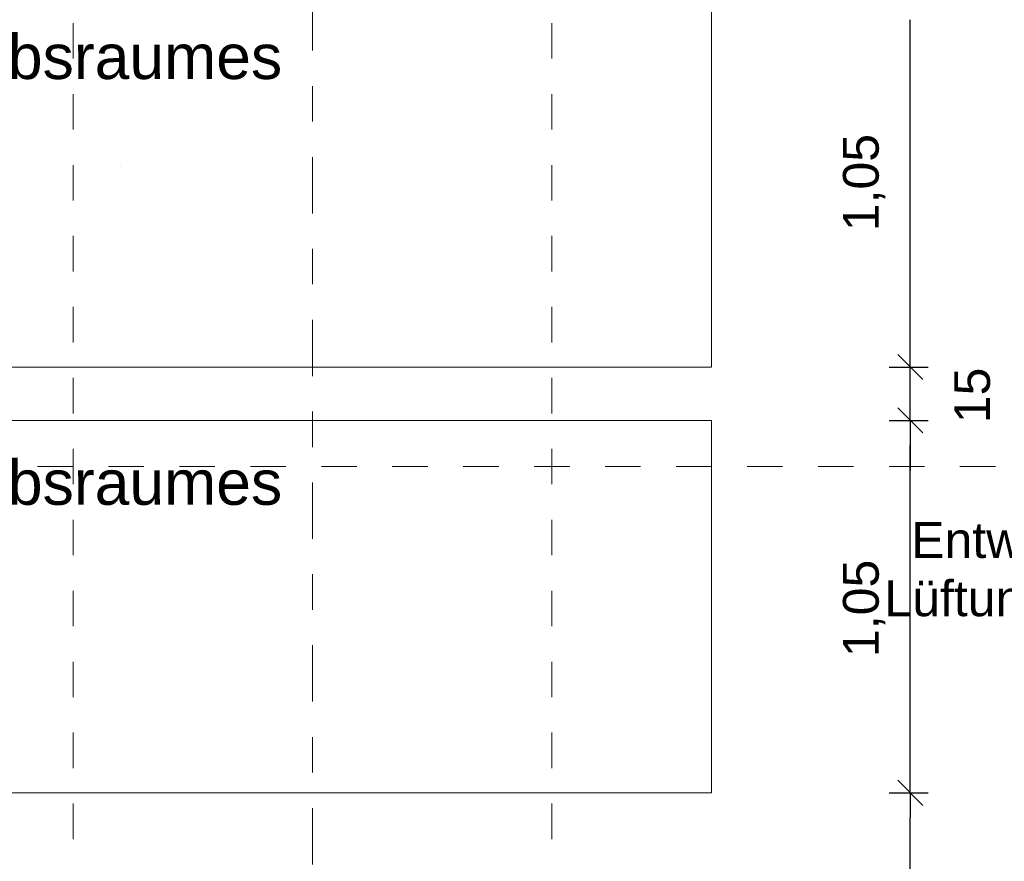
# Model space of a CAD drawing. Header units: metres. Extents: x -45.2 to 14.3, y -31.8 to 10.2.
# Tile 62 of 152: x -31.2 to -28.4, y -3.8 to -1.4. Entities that reach past the tile are written whole.
import ezdxf

# ---------------------------------------------------------------- set-up
doc = ezdxf.new("R2010")
doc.units = ezdxf.units.M
doc.header["$LTSCALE"] = 0.05
doc.linetypes.add('Achsen 01', pattern=[5.291531, 3.175, -1.058062, 0.352704, -0.705764])
doc.linetypes.add('Raster 01', pattern=[2, 1, -1])
doc.layers.get('0').update_dxf_attribs({"lineweight": 25})
for name, color, linetype, lineweight, true_color in [('021_DA-Dachgully', 5, 'Continuous', 18, 0x0000ff), ('075_Raumlufttechnische Anlage-Lüftungsanlage', 7, 'Continuous', 18, 0x555555), ('AV1-Raster', 7, 'Raster 01', 9, 0xa6a6a6)]:
    doc.layers.add(name, color=color, linetype=linetype, lineweight=lineweight, true_color=true_color)
for name, color, linetype, lineweight in [('075_Raumlufttechnische Anlage-Beschriftung', 7, 'Continuous', 9), ('AV1-Einrichtung Bemaßung', 7, 'Continuous', 9), ('AV1-Schnitt Achsen', 7, 'Achsen 01', 18)]:
    doc.layers.add(name, color=color, linetype=linetype, lineweight=lineweight)
doc.styles.add('Arial', font='arial.ttf')

msp = doc.modelspace()

# ---------------------------------------------------------------- linework, layer by layer
at = {"color": 0, "linetype": 'ByBlock', "lineweight": -2}
for p, q in [((-28.69, -2.4195), (-28.69, -2.3488)), ((-28.69, -2.4195), (-28.69, -2.3488)), ((-28.69, -2.5698), (-28.69, -2.6405)), ((-28.69, -2.5698), (-28.69, -2.6405)), ((-28.69, -3.6197), (-28.69, -3.549)), ((-28.69, -3.6197), (-28.69, -3.6904))]:
    msp.add_line(p, q, dxfattribs=at)
at = {"color": 0, "linetype": 'Continuous', "lineweight": 15}
for p, q in [((-28.6546, -2.4549), (-28.7254, -2.3842)), ((-28.6546, -2.4549), (-28.7254, -2.3842)), ((-28.7254, -2.5345), (-28.6546, -2.6052)), ((-28.7254, -2.5345), (-28.6546, -2.6052)), ((-28.6546, -3.6551), (-28.7254, -3.5844)), ((-28.7254, -3.5844), (-28.6546, -3.6551))]:
    msp.add_line(p, q, dxfattribs=at)
at = {"layer": '075_Raumlufttechnische Anlage-Lüftungsanlage'}
for points in [[(-36.4511, -1.3696), (-29.2499, -1.3696), (-29.2499, -2.4195), (-36.4511, -2.4195)], [(-36.4511, -2.5698), (-29.2499, -2.5698), (-29.2499, -3.6197), (-36.4511, -3.6197)]]:
    msp.add_lwpolyline(points, close=True, dxfattribs=at)
at = {"layer": 'AV1-Einrichtung Bemaßung', "color": 0, "lineweight": -2}
for p, q in [((-28.69, -2.3488), (-28.69, -1.4403)), ((-28.69, -2.3488), (-28.69, -2.2781)), ((-28.7499, -2.4195), (-28.64, -2.4195)), ((-28.7499, -2.4195), (-28.64, -2.4195)), ((-28.69, -2.5698), (-28.69, -2.4195)), ((-28.7499, -2.5698), (-28.64, -2.5698)), ((-28.7499, -2.5698), (-28.64, -2.5698)), ((-28.69, -2.6405), (-28.69, -2.7112)), ((-28.69, -3.549), (-28.69, -2.6405)), ((-28.7499, -3.6197), (-28.64, -3.6197)), ((-28.7499, -3.6197), (-28.64, -3.6197)), ((-28.69, -5.2043), (-28.69, -3.6904))]:
    msp.add_line(p, q, dxfattribs=at)
at = {"layer": 'AV1-Raster'}
for p, q in [((-31.05, -22.95), (-31.05, 1.35)), ((-29.7, -22.95), (-29.7, 1.35)), ((1.35, -2.7), (-40.5, -2.7))]:
    msp.add_line(p, q, dxfattribs=at)
at = {"layer": 'AV1-Schnitt Achsen'}
msp.add_line((-30.375, -26.3), (-30.375, 4.7), dxfattribs=at)
at = {"layer": 'Defpoints', "color": 0, "lineweight": 0}
for p, q in [((-30.915, -1.855), (-30.915, -1.855)), ((-30.915, -1.855), (-30.915, -1.855)), ((-29.2499, -2.4195), (-29.2499, -2.4195)), ((-29.2499, -2.4195), (-29.2499, -2.4195)), ((-28.69, -2.4195), (-28.69, -2.4195)), ((-29.2499, -2.5698), (-29.2499, -2.5698)), ((-29.2499, -2.5698), (-29.2499, -2.5698)), ((-28.69, -2.5698), (-28.69, -2.5698)), ((-29.2499, -3.6197), (-29.2499, -3.6197)), ((-29.2499, -3.6197), (-29.2499, -3.6197)), ((-28.69, -3.6197), (-28.69, -3.6197))]:
    msp.add_line(p, q, dxfattribs=at)

# ---------------------------------------------------------------- texts
at = {"layer": '021_DA-Dachgully', "color": 8, "true_color": 0x777777, "char_height": 0.100872, "attachment_point": 7, "style": 'Arial'}
for s, insert in [('Entwässerung', (-28.6874, -2.988)), ('Lüftungszentrale', (-28.7632, -3.1522))]:
    msp.add_mtext(s, dxfattribs=dict(at, insert=insert))
at = {"layer": '075_Raumlufttechnische Anlage-Beschriftung', "color": 253, "true_color": 0xa0a0a4, "char_height": 0.12609, "attachment_point": 7, "style": 'Arial'}
for insert in [(-35.2474, -1.6456), (-35.2474, -2.8458)]:
    msp.add_mtext('Luftgerät zur Teilklimatisierung des Leitstellenbetriebsraumes', dxfattribs=dict(at, insert=insert))
at = {"layer": 'AV1-Einrichtung Bemaßung', "color": 0, "char_height": 0.10087, "attachment_point": 7, "rotation": 90, "style": 'Arial'}
for s, insert in [('1,05', (-28.7602, -2.0366)), ('15', (-28.4639, -2.5779)), ('1,05', (-28.7602, -3.2368))]:
    msp.add_mtext(s, dxfattribs=dict(at, insert=insert))

doc.saveas('drawing.dxf')
